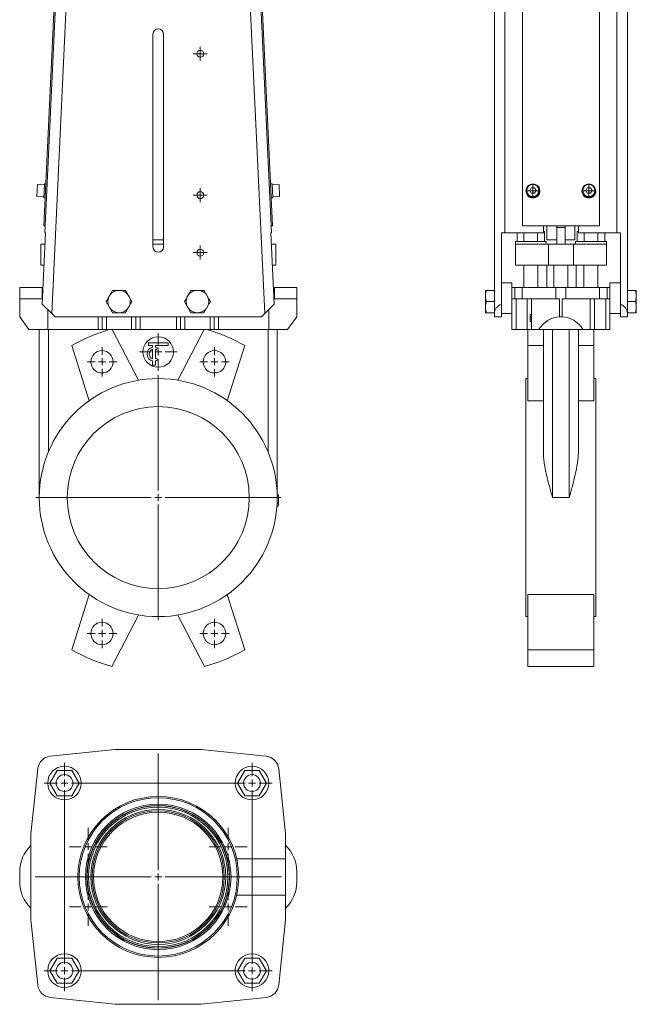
# Model space of a CAD drawing. Header units: millimetres. Extents: x -0.24 to 0.24, y 0 to 1.3.
# Tile 1 of 2: x -0.24 to 0.21, y 0 to 0.7. Entities that reach past the tile are written whole.
import ezdxf

# ---------------------------------------------------------------- set-up
doc = ezdxf.new("R2010")
doc.units = ezdxf.units.MM

# ---------------------------------------------------------------- blocks, each defined once
blk = doc.blocks.new('SW_CENTERMARKSYMBOL_0')
at = {"color": 0, "linetype": 'Continuous', "lineweight": 0}
for p, q in [((0, 0.005), (0, 0.0875)), ((-0.005, 0), (-0.0875, 0)), ((0, 0), (-0.0025, 0)), ((0, 0), (0, 0.0025)), ((0, 0), (0, -0.0025)), ((0, 0), (0.0025, 0)), ((0.005, 0), (0.0875, 0)), ((0, -0.005), (0, -0.0875))]:
    blk.add_line(p, q, dxfattribs=at)
blk = doc.blocks.new('SW_CENTERMARKSYMBOL_1')
at = {"color": 0, "linetype": 'Continuous', "lineweight": 0}
for p, q in [((0, 0.005), (0, 0.0105)), ((-0.005, 0), (-0.0105, 0)), ((0, 0), (-0.0025, 0)), ((0, 0), (0, 0.0025)), ((0, 0), (0, -0.0025)), ((0, 0), (0.0025, 0)), ((0.005, 0), (0.0105, 0)), ((0, -0.005), (0, -0.0105))]:
    blk.add_line(p, q, dxfattribs=at)
blk = doc.blocks.new('SW_CENTERMARKSYMBOL_2')
at = {"color": 0, "linetype": 'Continuous', "lineweight": 0}
for p, q in [((0, 0.005), (0, 0.0105)), ((-0.005, 0), (-0.0105, 0)), ((0, 0), (-0.0025, 0)), ((0, 0), (0, 0.0025)), ((0, 0), (0, -0.0025)), ((0, 0), (0.0025, 0)), ((0.005, 0), (0.0105, 0)), ((0, -0.005), (0, -0.0105))]:
    blk.add_line(p, q, dxfattribs=at)
blk = doc.blocks.new('SW_CENTERMARKSYMBOL_3')
at = {"color": 0, "linetype": 'Continuous', "lineweight": 0}
for p, q in [((0, 0.005), (0, 0.0105)), ((-0.005, 0), (-0.0105, 0)), ((0, 0), (-0.0025, 0)), ((0, 0), (0, 0.0025)), ((0, 0), (0, -0.0025)), ((0, 0), (0.0025, 0)), ((0.005, 0), (0.0105, 0)), ((0, -0.005), (0, -0.0105))]:
    blk.add_line(p, q, dxfattribs=at)
blk = doc.blocks.new('SW_CENTERMARKSYMBOL_4')
at = {"color": 0, "linetype": 'Continuous', "lineweight": 0}
for p, q in [((0, 0.005), (0, 0.0105)), ((-0.005, 0), (-0.0105, 0)), ((0, 0), (-0.0025, 0)), ((0, 0), (0, 0.0025)), ((0, 0), (0, -0.0025)), ((0, 0), (0.0025, 0)), ((0.005, 0), (0.0105, 0)), ((0, -0.005), (0, -0.0105))]:
    blk.add_line(p, q, dxfattribs=at)
blk = doc.blocks.new('SW_CENTERMARKSYMBOL_5')
at = {"color": 0, "linetype": 'Continuous', "lineweight": 0}
for p, q in [((0, 0.005), (0, 0.0134)), ((-0.005, 0), (-0.0134, 0)), ((0, 0), (-0.0025, 0)), ((0, 0), (0, 0.0025)), ((0, 0), (0, -0.0025)), ((0, 0), (0.0025, 0)), ((0.005, 0), (0.0134, 0)), ((0, -0.005), (0, -0.0134))]:
    blk.add_line(p, q, dxfattribs=at)
blk = doc.blocks.new('SW_CENTERMARKSYMBOL_6')
at = {"color": 0, "linetype": 'Continuous', "lineweight": 0}
for p, q in [((-0.0025, 0), (-0.005, 0)), ((0, 0), (-0.0025, 0)), ((0, 0.0025), (0, 0.005)), ((0, 0), (0, 0.0025)), ((0, 0), (0, -0.0025)), ((0, 0), (0.0025, 0)), ((0.0025, 0), (0.005, 0)), ((0, -0.0025), (0, -0.005))]:
    blk.add_line(p, q, dxfattribs=at)
blk = doc.blocks.new('SW_CENTERMARKSYMBOL_7')
at = {"color": 0, "linetype": 'Continuous', "lineweight": 0}
for p, q in [((-0.0025, 0), (-0.005, 0)), ((0, 0), (-0.0025, 0)), ((0, 0.0025), (0, 0.005)), ((0, 0), (0, 0.0025)), ((0, 0), (0, -0.0025)), ((0, 0), (0.0025, 0)), ((0.0025, 0), (0.005, 0)), ((0, -0.0025), (0, -0.005))]:
    blk.add_line(p, q, dxfattribs=at)
blk = doc.blocks.new('SW_CENTERMARKSYMBOL_8')
at = {"color": 0, "linetype": 'Continuous', "lineweight": 0}
for p, q in [((-0.0025, 0), (-0.005, 0)), ((0, 0), (-0.0025, 0)), ((0, 0.0025), (0, 0.005)), ((0, 0), (0, 0.0025)), ((0, 0), (0, -0.0025)), ((0, 0), (0.0025, 0)), ((0.0025, 0), (0.005, 0)), ((0, -0.0025), (0, -0.005))]:
    blk.add_line(p, q, dxfattribs=at)
blk = doc.blocks.new('SW_CENTERMARKSYMBOL_12')
at = {"color": 0, "linetype": 'Continuous', "lineweight": 0}
for p, q in [((-0.0025, 0), (-0.005, 0)), ((0, 0), (-0.0025, 0)), ((0, 0.0025), (0, 0.005)), ((0, 0), (0, 0.0025)), ((0, 0), (0, -0.0025)), ((0, 0), (0.0025, 0)), ((0.0025, 0), (0.005, 0)), ((0, -0.0025), (0, -0.005))]:
    blk.add_line(p, q, dxfattribs=at)
blk = doc.blocks.new('SW_CENTERMARKSYMBOL_14')
at = {"color": 0, "linetype": 'Continuous', "lineweight": 0}
for p, q in [((-0.0025, 0), (-0.005, 0)), ((0, 0), (-0.0025, 0)), ((0, 0.0025), (0, 0.005)), ((0, 0), (0, 0.0025)), ((0, 0), (0, -0.0025)), ((0, 0), (0.0025, 0)), ((0.0025, 0), (0.005, 0)), ((0, -0.0025), (0, -0.005))]:
    blk.add_line(p, q, dxfattribs=at)
blk = doc.blocks.new('SW_CENTERMARKSYMBOL_16')
at = {"color": 0, "linetype": 'Continuous', "lineweight": 0}
for p, q in [((0, 0.005), (0, 0.088)), ((-0.005, 0), (-0.088, 0)), ((0, 0), (-0.0025, 0)), ((0, 0), (0, 0.0025)), ((0, 0), (0, -0.0025)), ((0, 0), (0.0025, 0)), ((0.005, 0), (0.088, 0)), ((0, -0.005), (0, -0.088))]:
    blk.add_line(p, q, dxfattribs=at)
blk = doc.blocks.new('SW_CENTERMARKSYMBOL_17')
at = {"color": 0, "linetype": 'Continuous', "lineweight": 0}
for p, q in [((0, 0.005), (0, 0.0135)), ((-0.005, 0), (-0.0135, 0)), ((0, 0), (-0.0025, 0)), ((0, 0), (0, 0.0025)), ((0, 0), (0, -0.0025)), ((0, 0), (0.0025, 0)), ((0.005, 0), (0.0135, 0)), ((0, -0.005), (0, -0.0135))]:
    blk.add_line(p, q, dxfattribs=at)
blk = doc.blocks.new('SW_CENTERMARKSYMBOL_18')
at = {"color": 0, "linetype": 'Continuous', "lineweight": 0}
for p, q in [((0, 0.005), (0, 0.0135)), ((-0.005, 0), (-0.0135, 0)), ((0, 0), (-0.0025, 0)), ((0, 0), (0, 0.0025)), ((0, 0), (0, -0.0025)), ((0, 0), (0.0025, 0)), ((0.005, 0), (0.0135, 0)), ((0, -0.005), (0, -0.0135))]:
    blk.add_line(p, q, dxfattribs=at)
blk = doc.blocks.new('SW_CENTERMARKSYMBOL_19')
at = {"color": 0, "linetype": 'Continuous', "lineweight": 0}
for p, q in [((0, 0.005), (0, 0.0135)), ((-0.005, 0), (-0.0135, 0)), ((0, 0), (-0.0025, 0)), ((0, 0), (0, 0.0025)), ((0, 0), (0, -0.0025)), ((0, 0), (0.0025, 0)), ((0.005, 0), (0.0135, 0)), ((0, -0.005), (0, -0.0135))]:
    blk.add_line(p, q, dxfattribs=at)
blk = doc.blocks.new('SW_CENTERMARKSYMBOL_20')
at = {"color": 0, "linetype": 'Continuous', "lineweight": 0}
for p, q in [((0, 0.005), (0, 0.0135)), ((-0.005, 0), (-0.0135, 0)), ((0, 0), (-0.0025, 0)), ((0, 0), (0, 0.0025)), ((0, 0), (0, -0.0025)), ((0, 0), (0.0025, 0)), ((0.005, 0), (0.0135, 0)), ((0, -0.005), (0, -0.0135))]:
    blk.add_line(p, q, dxfattribs=at)
blk = doc.blocks.new('SW_CENTERMARKSYMBOL_21')
at = {"color": 0, "linetype": 'Continuous', "lineweight": 0}
for p, q in [((0, 0.139), (0, 0.1485)), ((0.134, 0.139), (0.134, 0.1485)), ((-0.005, 0.134), (-0.0145, 0.134)), ((0, 0.134), (-0.0025, 0.134)), ((0, 0.134), (0, 0.1365)), ((0, 0.134), (0, 0.1315)), ((0, 0.134), (0.0025, 0.134)), ((0.005, 0.134), (0.129, 0.134)), ((0.134, 0.134), (0.1315, 0.134)), ((0.134, 0.134), (0.134, 0.1365)), ((0.134, 0.134), (0.134, 0.1315)), ((0.134, 0.134), (0.1365, 0.134)), ((0.139, 0.134), (0.1485, 0.134)), ((0, 0.005), (0, 0.129)), ((0.134, 0.005), (0.134, 0.129)), ((-0.005, 0), (-0.0145, 0)), ((0, 0), (-0.0025, 0)), ((0, 0), (0, 0.0025)), ((0, 0), (0, -0.0025)), ((0, 0), (0.0025, 0)), ((0.005, 0), (0.129, 0)), ((0.134, 0), (0.1315, 0)), ((0.134, 0), (0.134, 0.0025)), ((0.134, 0), (0.134, -0.0025)), ((0.134, 0), (0.1365, 0)), ((0.139, 0), (0.1485, 0)), ((0, -0.005), (0, -0.0145)), ((0.134, -0.005), (0.134, -0.0145))]:
    blk.add_line(p, q, dxfattribs=at)

msp = doc.modelspace()

# ---------------------------------------------------------------- linework, layer by layer
at = {"color": 7, "linetype": 'Continuous', "lineweight": 15}
for p, q in [((-0.20913, 0.73591), (-0.21775, 0.55211)), ((-0.21698, 0.54707), (-0.20831, 0.73207)), ((-0.06379, 0.73207), (-0.05511, 0.54707)), ((-0.06297, 0.73591), (-0.05435, 0.55211)), ((0.10413, 0.48945), (0.10413, 0.73757)), ((0.11163, 0.73757), (0.11163, 0.54707)), ((0.12413, 0.55211), (0.12413, 0.73591)), ((0.17913, 0.73591), (0.17913, 0.55211)), ((0.19163, 0.54707), (0.19163, 0.73757)), ((0.19913, 0.73757), (0.19913, 0.48945)), ((-0.1398, 0.53707), (-0.1398, 0.68907)), ((-0.1323, 0.68907), (-0.1323, 0.53707)), ((-0.22237, 0.58172), (-0.22277, 0.57301)), ((-0.21737, 0.58149), (-0.22237, 0.58172)), ((-0.21734, 0.58213), (-0.21781, 0.57214)), ((-0.21634, 0.58208), (-0.21734, 0.58213)), ((-0.05476, 0.58213), (-0.05575, 0.58208)), ((-0.05476, 0.58213), (-0.05429, 0.57214)), ((-0.04973, 0.58172), (-0.05473, 0.58149)), ((-0.04973, 0.58172), (-0.04932, 0.57301)), ((0.12663, 0.57713), (0.12663, 0.57708)), ((0.12727, 0.57737), (0.12727, 0.57713)), ((0.12934, 0.57737), (0.13048, 0.57935)), ((0.13048, 0.57539), (0.12934, 0.57737)), ((0.12938, 0.57729), (0.13048, 0.5792)), ((0.13048, 0.57935), (0.13277, 0.57935)), ((0.13048, 0.5792), (0.13048, 0.57935)), ((0.13048, 0.5792), (0.13277, 0.5792)), ((0.13277, 0.57935), (0.13392, 0.57737)), ((0.13277, 0.5792), (0.13277, 0.57935)), ((0.13277, 0.5792), (0.13388, 0.57729)), ((0.13392, 0.57737), (0.13277, 0.57539)), ((0.13599, 0.57713), (0.13599, 0.57737)), ((0.13663, 0.57708), (0.13663, 0.57713)), ((0.16663, 0.57713), (0.16663, 0.57708)), ((0.16727, 0.57737), (0.16727, 0.57713)), ((0.16934, 0.57737), (0.17048, 0.57935)), ((0.17048, 0.57539), (0.16934, 0.57737)), ((0.16938, 0.57729), (0.17048, 0.5792)), ((0.17048, 0.57935), (0.17277, 0.57935)), ((0.17048, 0.5792), (0.17048, 0.57935)), ((0.17048, 0.5792), (0.17277, 0.5792)), ((0.17277, 0.57935), (0.17392, 0.57737)), ((0.17277, 0.5792), (0.17277, 0.57935)), ((0.17277, 0.5792), (0.17388, 0.57729)), ((0.17392, 0.57737), (0.17277, 0.57539)), ((0.17599, 0.57713), (0.17599, 0.57737)), ((0.17663, 0.57708), (0.17663, 0.57713)), ((-0.22277, 0.57301), (-0.21778, 0.57278)), ((-0.21781, 0.57214), (-0.21681, 0.57209)), ((-0.05529, 0.57209), (-0.05429, 0.57214)), ((-0.05432, 0.57278), (-0.04932, 0.57301)), ((0.13277, 0.57539), (0.13048, 0.57539)), ((0.17277, 0.57539), (0.17048, 0.57539)), ((-0.21775, 0.55211), (-0.21675, 0.55207)), ((-0.05435, 0.55211), (-0.05535, 0.55207)), ((0.12413, 0.55211), (0.12413, 0.55207)), ((0.17913, 0.55211), (0.12413, 0.55211)), ((0.13913, 0.55207), (0.12413, 0.55207)), ((0.16413, 0.55207), (0.13913, 0.55207)), ((0.13913, 0.54707), (0.13913, 0.55207)), ((0.14163, 0.55207), (0.14163, 0.54207)), ((0.14863, 0.55107), (0.14863, 0.55207)), ((0.15463, 0.55107), (0.14863, 0.55107)), ((0.14863, 0.53907), (0.14863, 0.55107)), ((0.15463, 0.55207), (0.15463, 0.55107)), ((0.15463, 0.53907), (0.15463, 0.55107)), ((0.16163, 0.54207), (0.16163, 0.55207)), ((0.17913, 0.55207), (0.16413, 0.55207)), ((0.16413, 0.54707), (0.16413, 0.55207)), ((0.17913, 0.55211), (0.17913, 0.55207)), ((-0.21894, 0.49621), (-0.21655, 0.54707)), ((-0.21655, 0.54707), (-0.21698, 0.54707)), ((-0.1398, 0.54207), (-0.1323, 0.54207)), ((-0.05511, 0.54707), (-0.05554, 0.54707)), ((-0.05554, 0.54707), (-0.05316, 0.49621)), ((0.11163, 0.54707), (0.10913, 0.54707)), ((0.10913, 0.54707), (0.10913, 0.49621)), ((0.13913, 0.54707), (0.11163, 0.54707)), ((0.12031, 0.54707), (0.12031, 0.54107)), ((0.12522, 0.54707), (0.12522, 0.54107)), ((0.13503, 0.54707), (0.13503, 0.54107)), ((0.13994, 0.54807), (0.13913, 0.54807)), ((0.13994, 0.54807), (0.13994, 0.54107)), ((0.14163, 0.54207), (0.14863, 0.54207)), ((0.15463, 0.54207), (0.16163, 0.54207)), ((0.16331, 0.54807), (0.16331, 0.54107)), ((0.16331, 0.54807), (0.16413, 0.54807)), ((0.16413, 0.54707), (0.19163, 0.54707)), ((0.16822, 0.54707), (0.16822, 0.54107)), ((0.17803, 0.54707), (0.17803, 0.54107)), ((0.18294, 0.54707), (0.18294, 0.54107)), ((0.19413, 0.54707), (0.19163, 0.54707)), ((0.19413, 0.49621), (0.19413, 0.54707)), ((-0.22005, 0.53907), (-0.22005, 0.52407)), ((-0.22005, 0.53907), (-0.21708, 0.53907)), ((-0.21708, 0.53907), (-0.21693, 0.53907)), ((-0.1398, 0.53907), (-0.1323, 0.53907)), ((-0.05517, 0.53907), (-0.05502, 0.53907)), ((-0.05502, 0.53907), (-0.05205, 0.53907)), ((-0.05205, 0.52407), (-0.05205, 0.53907)), ((0.11913, 0.54107), (0.11913, 0.53907)), ((0.14113, 0.54107), (0.11913, 0.54107)), ((0.11913, 0.53907), (0.11913, 0.52407)), ((0.11913, 0.53907), (0.14267, 0.53907)), ((0.14113, 0.53907), (0.14113, 0.54107)), ((0.14267, 0.53907), (0.14267, 0.52407)), ((0.14267, 0.53907), (0.16059, 0.53907)), ((0.16059, 0.53907), (0.16059, 0.52407)), ((0.16059, 0.53907), (0.18413, 0.53907)), ((0.16213, 0.54107), (0.16213, 0.53907)), ((0.16213, 0.54107), (0.18413, 0.54107)), ((0.18413, 0.53907), (0.18413, 0.54107)), ((0.18413, 0.53907), (0.18413, 0.52407)), ((-0.22005, 0.52407), (-0.21763, 0.52407)), ((-0.05446, 0.52407), (-0.05205, 0.52407)), ((0.11913, 0.52407), (0.14267, 0.52407)), ((0.12513, 0.52407), (0.12513, 0.50807)), ((0.13513, 0.50807), (0.13513, 0.52407)), ((0.14163, 0.52407), (0.14163, 0.50807)), ((0.14267, 0.52407), (0.16059, 0.52407)), ((0.14663, 0.52407), (0.14663, 0.50807)), ((0.15663, 0.52407), (0.15663, 0.50807)), ((0.16059, 0.52407), (0.18413, 0.52407)), ((0.16263, 0.52407), (0.16263, 0.50807)), ((0.16813, 0.52407), (0.16813, 0.50807)), ((0.17813, 0.50807), (0.17813, 0.52407)), ((-0.23505, 0.50007), (-0.23505, 0.50807)), ((-0.23505, 0.50807), (-0.219, 0.50807)), ((-0.219, 0.50007), (-0.219, 0.50807)), ((-0.219, 0.50807), (-0.21838, 0.50807)), ((-0.05371, 0.50807), (-0.0531, 0.50807)), ((-0.0531, 0.50007), (-0.0531, 0.50807)), ((-0.0531, 0.50807), (-0.03705, 0.50807)), ((-0.03705, 0.50007), (-0.03705, 0.50807)), ((0.10913, 0.51157), (0.11663, 0.51157)), ((0.11663, 0.51157), (0.11663, 0.50807)), ((0.11663, 0.50007), (0.11663, 0.50807)), ((0.11663, 0.50807), (0.11861, 0.50807)), ((0.11861, 0.50007), (0.11861, 0.50807)), ((0.11861, 0.50807), (0.12398, 0.50807)), ((0.12398, 0.50007), (0.12398, 0.50807)), ((0.12398, 0.50807), (0.148, 0.50807)), ((0.148, 0.50007), (0.148, 0.50807)), ((0.148, 0.50807), (0.15525, 0.50807)), ((0.15525, 0.50007), (0.15525, 0.50807)), ((0.15525, 0.50807), (0.17928, 0.50807)), ((0.17928, 0.50007), (0.17928, 0.50807)), ((0.17928, 0.50807), (0.18465, 0.50807)), ((0.18465, 0.50007), (0.18465, 0.50807)), ((0.18465, 0.50807), (0.18663, 0.50807)), ((0.19413, 0.51157), (0.18663, 0.51157)), ((0.18663, 0.51157), (0.18663, 0.50807)), ((0.18663, 0.50007), (0.18663, 0.50807)), ((-0.23505, 0.50007), (-0.219, 0.50007)), ((-0.23505, 0.48707), (-0.23505, 0.50007)), ((-0.219, 0.50007), (-0.21876, 0.50007)), ((-0.17066, 0.50263), (-0.1713, 0.50152)), ((-0.16341, 0.50607), (-0.16469, 0.50607)), ((-0.1568, 0.50152), (-0.15744, 0.50263)), ((-0.11466, 0.50263), (-0.1153, 0.50152)), ((-0.10741, 0.50607), (-0.10869, 0.50607)), ((-0.1008, 0.50152), (-0.10144, 0.50263)), ((-0.05334, 0.50007), (-0.0531, 0.50007)), ((-0.0531, 0.50007), (-0.03705, 0.50007)), ((-0.03705, 0.48707), (-0.03705, 0.50007)), ((0.09773, 0.50263), (0.09773, 0.50607)), ((0.09773, 0.50263), (0.09773, 0.50152)), ((0.09773, 0.49462), (0.09773, 0.50152)), ((0.09843, 0.50607), (0.10413, 0.50607)), ((0.11663, 0.50007), (0.11861, 0.50007)), ((0.11663, 0.50007), (0.11663, 0.48957)), ((0.11861, 0.50007), (0.12398, 0.50007)), ((0.11963, 0.47807), (0.11963, 0.50007)), ((0.12398, 0.50007), (0.148, 0.50007)), ((0.12763, 0.47807), (0.12763, 0.50007)), ((0.13063, 0.47807), (0.13063, 0.50007)), ((0.148, 0.50007), (0.15063, 0.50007)), ((0.15063, 0.48707), (0.15063, 0.50007)), ((0.15263, 0.50007), (0.15525, 0.50007)), ((0.15263, 0.48707), (0.15263, 0.50007)), ((0.15525, 0.50007), (0.17928, 0.50007)), ((0.17263, 0.47807), (0.17263, 0.50007)), ((0.17563, 0.47807), (0.17563, 0.50007)), ((0.17928, 0.50007), (0.18465, 0.50007)), ((0.18363, 0.47807), (0.18363, 0.50007)), ((0.18465, 0.50007), (0.18663, 0.50007)), ((0.18663, 0.50007), (0.18663, 0.48957)), ((0.20483, 0.50607), (0.19913, 0.50607)), ((0.20553, 0.50607), (0.20553, 0.50263)), ((0.20553, 0.50263), (0.20553, 0.50152)), ((0.20553, 0.50152), (0.20553, 0.49462)), ((-0.21894, 0.49621), (-0.21218, 0.48945)), ((-0.1713, 0.49462), (-0.17066, 0.49352)), ((-0.15744, 0.49352), (-0.1568, 0.49462)), ((-0.1153, 0.49462), (-0.11466, 0.49352)), ((-0.10144, 0.49352), (-0.1008, 0.49462)), ((-0.05992, 0.48945), (-0.05316, 0.49621)), ((0.09773, 0.49462), (0.09773, 0.49352)), ((0.09773, 0.49007), (0.09773, 0.49352)), ((0.09843, 0.49807), (0.10413, 0.49807)), ((0.10913, 0.48707), (0.10913, 0.49621)), ((0.19413, 0.48707), (0.19413, 0.49621)), ((0.20483, 0.49807), (0.19913, 0.49807)), ((0.20553, 0.49462), (0.20553, 0.49352)), ((0.20553, 0.49352), (0.20553, 0.49007)), ((-0.23505, 0.48707), (-0.22842, 0.47807)), ((-0.2098, 0.48707), (-0.21218, 0.48945)), ((-0.2098, 0.48707), (-0.0623, 0.48707)), ((-0.17605, 0.47807), (-0.17605, 0.48707)), ((-0.16469, 0.49007), (-0.16341, 0.49007)), ((-0.15205, 0.47807), (-0.15205, 0.48707)), ((-0.12005, 0.47807), (-0.12005, 0.48707)), ((-0.10869, 0.49007), (-0.10741, 0.49007)), ((-0.09605, 0.47807), (-0.09605, 0.48707)), ((-0.05992, 0.48945), (-0.0623, 0.48707)), ((-0.04368, 0.47807), (-0.03705, 0.48707)), ((0.09843, 0.49007), (0.10413, 0.49007)), ((0.10413, 0.48707), (0.10413, 0.48945)), ((0.10913, 0.48707), (0.10413, 0.48707)), ((0.10913, 0.48957), (0.11663, 0.48957)), ((0.11663, 0.47807), (0.11663, 0.48957)), ((0.12963, 0.48877), (0.12963, 0.48736)), ((0.12963, 0.48877), (0.13063, 0.48877)), ((0.12963, 0.48736), (0.13063, 0.48736)), ((0.12963, 0.48736), (0.12963, 0.48707)), ((0.12963, 0.48707), (0.13063, 0.48707)), ((0.12963, 0.48557), (0.13063, 0.48557)), ((0.15063, 0.48707), (0.15263, 0.48707)), ((0.19413, 0.48957), (0.18663, 0.48957)), ((0.18663, 0.47807), (0.18663, 0.48957)), ((0.19413, 0.48707), (0.19913, 0.48707)), ((0.20483, 0.49007), (0.19913, 0.49007)), ((0.19913, 0.48707), (0.19913, 0.48945)), ((0.12963, 0.48395), (0.13063, 0.48395)), ((-0.21505, 0.47807), (-0.22842, 0.47807)), ((-0.22105, 0.35807), (-0.22105, 0.47807)), ((-0.17905, 0.47807), (-0.21505, 0.47807)), ((-0.21455, 0.39067), (-0.21455, 0.47807)), ((-0.17605, 0.47807), (-0.17905, 0.47807)), ((-0.17305, 0.47807), (-0.17605, 0.47807)), ((-0.15505, 0.47807), (-0.17305, 0.47807)), ((-0.15009, 0.4419), (-0.16892, 0.47807)), ((-0.15205, 0.47807), (-0.15505, 0.47807)), ((-0.14905, 0.47807), (-0.15205, 0.47807)), ((-0.12305, 0.47807), (-0.14905, 0.47807)), ((-0.12005, 0.47807), (-0.12305, 0.47807)), ((-0.122, 0.4419), (-0.10318, 0.47807)), ((-0.11705, 0.47807), (-0.12005, 0.47807)), ((-0.09905, 0.47807), (-0.11705, 0.47807)), ((-0.09605, 0.47807), (-0.09905, 0.47807)), ((-0.09305, 0.47807), (-0.09605, 0.47807)), ((-0.05705, 0.47807), (-0.09305, 0.47807)), ((-0.05755, 0.39067), (-0.05755, 0.47807)), ((-0.04368, 0.47807), (-0.05705, 0.47807)), ((-0.05105, 0.35807), (-0.05105, 0.47807)), ((0.11963, 0.47807), (0.11663, 0.47807)), ((0.12763, 0.47807), (0.11963, 0.47807)), ((0.13063, 0.47807), (0.12763, 0.47807)), ((0.12813, 0.47807), (0.12813, 0.46673)), ((0.13575, 0.47807), (0.13063, 0.47807)), ((0.13575, 0.47807), (0.1675, 0.47807)), ((0.13913, 0.39067), (0.13913, 0.47807)), ((0.14563, 0.35807), (0.14563, 0.47807)), ((0.15763, 0.35807), (0.15763, 0.47807)), ((0.16413, 0.39067), (0.16413, 0.47807)), ((0.17263, 0.47807), (0.1675, 0.47807)), ((0.17563, 0.47807), (0.17263, 0.47807)), ((0.17513, 0.47807), (0.17513, 0.46673)), ((0.18363, 0.47807), (0.17563, 0.47807)), ((0.18663, 0.47807), (0.18363, 0.47807)), ((-0.19783, 0.46673), (-0.1854, 0.42728)), ((-0.14305, 0.46862), (-0.12905, 0.46862)), ((-0.14305, 0.46662), (-0.14305, 0.46862)), ((-0.14005, 0.46662), (-0.14305, 0.46662)), ((-0.14005, 0.46552), (-0.14005, 0.46662)), ((-0.12905, 0.46662), (-0.13805, 0.46662)), ((-0.13805, 0.46552), (-0.13805, 0.46662)), ((-0.13655, 0.46496), (-0.1373, 0.46366)), ((-0.12905, 0.46862), (-0.12905, 0.46662)), ((-0.07426, 0.46673), (-0.0867, 0.42728)), ((0.13913, 0.46673), (0.12813, 0.46673)), ((0.12813, 0.46673), (0.12813, 0.42728)), ((0.17513, 0.46673), (0.16413, 0.46673)), ((0.17513, 0.46673), (0.17513, 0.42728)), ((-0.14005, 0.45727), (-0.14005, 0.46398)), ((-0.13805, 0.45727), (-0.13805, 0.46398)), ((-0.13655, 0.45629), (-0.1373, 0.45759)), ((-0.14005, 0.45262), (-0.14005, 0.45573)), ((-0.14005, 0.45262), (-0.13805, 0.45262)), ((-0.13805, 0.45262), (-0.13805, 0.45573)), ((0.12813, 0.44307), (0.12663, 0.44307)), ((0.12663, 0.35807), (0.12663, 0.44307)), ((0.17663, 0.44307), (0.17513, 0.44307)), ((0.17663, 0.35807), (0.17663, 0.44307)), ((0.13913, 0.42728), (0.12813, 0.42728)), ((0.17513, 0.42728), (0.16413, 0.42728)), ((-0.05107, 0.36006), (-0.05007, 0.36008)), ((-0.05126, 0.35207), (-0.05026, 0.352)), ((-0.05114, 0.35406), (-0.05014, 0.35402)), ((-0.05105, 0.35806), (-0.05005, 0.35806)), ((0.12663, 0.27307), (0.12663, 0.35807)), ((0.15763, 0.35807), (0.14563, 0.35807)), ((0.17663, 0.27307), (0.17663, 0.35807)), ((-0.19783, 0.24941), (-0.1854, 0.28886)), ((-0.07426, 0.24941), (-0.0867, 0.28886)), ((0.17513, 0.28886), (0.12813, 0.28886)), ((0.12813, 0.24941), (0.12813, 0.28886)), ((0.17513, 0.24941), (0.17513, 0.28886)), ((-0.15009, 0.27424), (-0.16919, 0.23755)), ((-0.122, 0.27424), (-0.1029, 0.23755)), ((0.12663, 0.27307), (0.12813, 0.27307)), ((0.17513, 0.27307), (0.17663, 0.27307)), ((0.17513, 0.24941), (0.12813, 0.24941)), ((0.12813, 0.23755), (0.12813, 0.24941)), ((0.17513, 0.23755), (0.17513, 0.24941)), ((0.17513, 0.23755), (0.12813, 0.23755)), ((-0.1668, 0.17823), (-0.21325, 0.17333)), ((-0.1053, 0.17823), (-0.1668, 0.17823)), ((-0.05885, 0.17333), (-0.1053, 0.17823)), ((-0.22215, 0.16444), (-0.22705, 0.11798)), ((-0.20824, 0.16323), (-0.21344, 0.15423)), ((-0.19785, 0.16323), (-0.20824, 0.16323)), ((-0.19266, 0.15423), (-0.19785, 0.16323)), ((-0.07424, 0.16323), (-0.07944, 0.15423)), ((-0.06385, 0.16323), (-0.07424, 0.16323)), ((-0.05866, 0.15423), (-0.06385, 0.16323)), ((-0.04505, 0.11798), (-0.04995, 0.16444)), ((-0.21344, 0.15423), (-0.20824, 0.14523)), ((-0.19785, 0.14523), (-0.19266, 0.15423)), ((-0.07944, 0.15423), (-0.07424, 0.14523)), ((-0.06385, 0.14523), (-0.05866, 0.15423)), ((-0.20824, 0.14523), (-0.19785, 0.14523)), ((-0.07424, 0.14523), (-0.06385, 0.14523)), ((-0.22705, 0.11798), (-0.22705, 0.05648)), ((-0.04505, 0.10023), (-0.04505, 0.11798)), ((-0.08004, 0.10023), (-0.04505, 0.10023)), ((-0.04505, 0.10023), (-0.04505, 0.07423)), ((-0.0855, 0.09223), (-0.08529, 0.09223)), ((-0.23505, 0.09086), (-0.23505, 0.08361)), ((-0.03705, 0.08361), (-0.03705, 0.09086)), ((-0.08529, 0.08223), (-0.0855, 0.08223)), ((-0.08004, 0.07423), (-0.04505, 0.07423)), ((-0.04505, 0.05648), (-0.04505, 0.07423)), ((-0.22705, 0.05648), (-0.22215, 0.01003)), ((-0.04995, 0.01003), (-0.04505, 0.05648)), ((-0.20824, 0.02923), (-0.21344, 0.02023)), ((-0.19785, 0.02923), (-0.20824, 0.02923)), ((-0.19266, 0.02023), (-0.19785, 0.02923)), ((-0.07424, 0.02923), (-0.07944, 0.02023)), ((-0.06385, 0.02923), (-0.07424, 0.02923)), ((-0.05866, 0.02023), (-0.06385, 0.02923)), ((-0.21344, 0.02023), (-0.20824, 0.01123)), ((-0.19785, 0.01123), (-0.19266, 0.02023)), ((-0.07944, 0.02023), (-0.07424, 0.01123)), ((-0.06385, 0.01123), (-0.05866, 0.02023)), ((-0.20824, 0.01123), (-0.19785, 0.01123)), ((-0.07424, 0.01123), (-0.06385, 0.01123)), ((-0.21325, 0.00113), (-0.1668, -0.00377)), ((-0.1053, -0.00377), (-0.05885, 0.00113)), ((-0.1668, -0.00377), (-0.1053, -0.00377))]:
    msp.add_line(p, q, dxfattribs=at)
at = {"color": 8, "linetype": 'Continuous', "lineweight": 15}
for p, q in [((-0.2008, 0.73207), (-0.21218, 0.48945)), ((-0.05992, 0.48945), (-0.0713, 0.73207)), ((-0.21708, 0.53907), (-0.21708, 0.53588)), ((-0.05502, 0.53907), (-0.05502, 0.53588)), ((-0.10821, 0.53433), (-0.10821, 0.53181)), ((-0.21505, 0.47807), (-0.21505, 0.49232)), ((-0.05705, 0.47807), (-0.05705, 0.49232)), ((-0.17905, 0.47807), (-0.17905, 0.48707)), ((-0.17305, 0.47807), (-0.17305, 0.48707)), ((-0.15505, 0.47807), (-0.15505, 0.48707)), ((-0.14905, 0.47807), (-0.14905, 0.48707)), ((-0.12305, 0.47807), (-0.12305, 0.48707)), ((-0.11705, 0.47807), (-0.11705, 0.48707)), ((-0.09905, 0.47807), (-0.09905, 0.48707)), ((-0.09305, 0.47807), (-0.09305, 0.48707))]:
    msp.add_line(p, q, dxfattribs=at)
at = {"color": 7, "linetype": 'Continuous', "lineweight": 15}
for centre, radius in [((-0.10605, 0.67507), 0.0025), ((0.13163, 0.57713), 0.005), ((0.13163, 0.57736), 0.00436), ((0.17163, 0.57713), 0.005), ((0.17163, 0.57736), 0.00436), ((-0.10605, 0.57407), 0.0025), ((-0.10605, 0.53307), 0.0025), ((-0.13605, 0.46207), 0.0109), ((-0.17623, 0.45508), 0.008), ((-0.09587, 0.45508), 0.008), ((-0.13605, 0.35807), 0.085), ((-0.13605, 0.35807), 0.065), ((-0.17623, 0.26106), 0.008), ((-0.09587, 0.26106), 0.008), ((-0.20305, 0.15423), 0.012), ((-0.06905, 0.15423), 0.012), ((-0.20305, 0.15423), 0.006), ((-0.06905, 0.15423), 0.006), ((-0.13605, 0.08723), 0.0575), ((-0.13605, 0.08723), 0.0565), ((-0.13605, 0.08723), 0.052), ((-0.13605, 0.08723), 0.051), ((-0.13605, 0.08723), 0.0508), ((-0.13605, 0.08723), 0.0498), ((-0.13605, 0.08723), 0.0482), ((-0.13605, 0.08723), 0.0472), ((-0.13605, 0.08723), 0.0462), ((-0.20305, 0.02023), 0.012), ((-0.06905, 0.02023), 0.012), ((-0.20305, 0.02023), 0.006), ((-0.06905, 0.02023), 0.006)]:
    msp.add_circle(centre, radius, dxfattribs=at)
for centre, radius, start, end in [((-0.13605, 0.68907), 0.00375, 0, 180), ((0.13162, 0.57709), 0.005, 180.02999, 270.03294), ((0.13162, 0.57713), 0.00436, 180.02849, 270.03433), ((0.13163, 0.57713), 0.00436, 269.96574, 359.97144), ((0.13163, 0.57709), 0.005, 269.96706, 359.97002), ((0.17162, 0.57709), 0.005, 180.02998, 270.03294), ((0.17162, 0.57713), 0.00436, 180.02856, 270.03426), ((0.17163, 0.57713), 0.00436, 269.96567, 359.97151), ((0.17163, 0.57709), 0.005, 269.96706, 359.97001), ((-0.13605, 0.53707), 0.00375, 180, 0), ((-0.16405, 0.49807), 0.00803, 154.56713, 205.43287), ((-0.16405, 0.49807), 0.00803, 94.56713, 145.43287), ((-0.16405, 0.49807), 0.00803, 34.56713, 85.43287), ((-0.16405, 0.49807), 0.00803, 334.56713, 25.43287), ((-0.10805, 0.49807), 0.00803, 154.56713, 205.43287), ((-0.10805, 0.49807), 0.00803, 94.56713, 145.43287), ((-0.10805, 0.49807), 0.00803, 34.56713, 85.43287), ((-0.10805, 0.49807), 0.00803, 334.56713, 25.43287), ((-0.16405, 0.49807), 0.00803, 214.56713, 265.43287), ((-0.16405, 0.49807), 0.00803, 274.56713, 325.43287), ((-0.10805, 0.49807), 0.00803, 214.56713, 265.43287), ((-0.10805, 0.49807), 0.00803, 274.56713, 325.43287), ((-0.13605, 0.35807), 0.125, 106.2602, 119.62301), ((-0.13605, 0.35807), 0.125, 60.37699, 73.7398), ((-0.13905, 0.46062), 0.005, 101.53696, 258.46304), ((-0.13905, 0.46062), 0.005, 60, 78.46304), ((-0.13905, 0.46062), 0.0035, 106.60155, 253.39845), ((-0.13905, 0.46062), 0.0035, 60, 73.39845), ((-0.13905, 0.46062), 0.0035, 286.60155, 300), ((-0.13905, 0.46062), 0.005, 281.53696, 300), ((-0.13605, 0.35807), 0.086, 359.99326, 1.3414), ((-0.13605, 0.35807), 0.086, 355.94885, 357.29699), ((-0.13605, 0.35807), 0.086, 357.29699, 359.99326), ((-0.13605, 0.35807), 0.125, 240.37699, 254.62301), ((-0.13605, 0.35807), 0.125, 285.37699, 299.62301), ((-0.2122, 0.16339), 0.01, 96.02269, 173.97731), ((-0.05989, 0.16339), 0.01, 6.02269, 83.97731), ((-0.20905, 0.09086), 0.026, 133.81306, 180), ((-0.06305, 0.09086), 0.026, 0, 46.18694), ((-0.20905, 0.08361), 0.026, 180, 226.18694), ((-0.06305, 0.08361), 0.026, 313.81306, 0), ((-0.2122, 0.01108), 0.01, 186.02269, 263.97731), ((-0.05989, 0.01108), 0.01, 276.02269, 353.97731)]:
    msp.add_arc(centre, radius, start, end, dxfattribs=at)
for centre, major_axis, ratio, start_param, end_param in [((0.11163, 0.48945), (0.0075, 0), 0.956249, 1.910633, 3.141593), ((0.19163, 0.48945), (0.0075, 0), 0.956249, 0, 1.230959), ((0.15063, 0.45993), (0, 0.02714), 0.736842, 0, 0.838712), ((0.15263, 0.45993), (0, 0.02714), 0.736842, 5.444473, 6.283185)]:
    msp.add_ellipse(centre, major_axis=major_axis, ratio=ratio, start_param=start_param, end_param=end_param, dxfattribs=at)
for points in [[(-0.1713, 0.50152), (-0.17198, 0.50034), (-0.17264, 0.4992), (-0.17329, 0.49807)], [(-0.15744, 0.50263), (-0.15812, 0.5038), (-0.15878, 0.50495), (-0.15943, 0.50607)], [(-0.1153, 0.50152), (-0.11598, 0.50034), (-0.11664, 0.4992), (-0.11729, 0.49807)], [(-0.10144, 0.50263), (-0.10212, 0.5038), (-0.10278, 0.50495), (-0.10343, 0.50607)], [(0.09843, 0.50607), (0.09805, 0.50607), (0.09779, 0.50607), (0.09773, 0.50607)], [(0.09773, 0.50152), (0.09779, 0.50034), (0.09805, 0.4992), (0.09843, 0.49807)], [(0.20553, 0.50152), (0.20547, 0.50034), (0.2052, 0.4992), (0.20483, 0.49807)], [(-0.17066, 0.49352), (-0.16998, 0.49234), (-0.16932, 0.4912), (-0.16867, 0.49007)], [(-0.1568, 0.49462), (-0.15612, 0.4958), (-0.15546, 0.49694), (-0.15481, 0.49807)], [(-0.11466, 0.49352), (-0.11398, 0.49234), (-0.11332, 0.4912), (-0.11267, 0.49007)], [(-0.1008, 0.49462), (-0.10012, 0.4958), (-0.09946, 0.49694), (-0.09881, 0.49807)], [(0.09773, 0.49352), (0.09779, 0.49234), (0.09805, 0.4912), (0.09843, 0.49007)], [(0.20553, 0.49352), (0.20547, 0.49234), (0.2052, 0.4912), (0.20483, 0.49007)]]:
    msp.add_open_spline(points, degree=3, dxfattribs=at)
for points, knots in [([(-0.16867, 0.50607), (-0.16899, 0.50552), (-0.16932, 0.50495), (-0.16998, 0.5038), (-0.17032, 0.50321), (-0.17066, 0.50263)], [0, 0, 0, 0, 0.5, 0.5, 1, 1, 1, 1]), ([(-0.16867, 0.50607), (-0.16802, 0.50607), (-0.16737, 0.50607), (-0.16604, 0.50607), (-0.16536, 0.50607), (-0.16469, 0.50607)], [0, 0, 0, 0, 0.5, 0.5, 1, 1, 1, 1]), ([(-0.16341, 0.50607), (-0.16274, 0.50607), (-0.16207, 0.50607), (-0.16074, 0.50607), (-0.16008, 0.50607), (-0.15943, 0.50607)], [0, 0, 0, 0, 0.5, 0.5, 1, 1, 1, 1]), ([(-0.15481, 0.49807), (-0.15513, 0.49863), (-0.15546, 0.49919), (-0.15612, 0.50034), (-0.15646, 0.50093), (-0.1568, 0.50152)], [0, 0, 0, 0, 0.5, 0.5, 1, 1, 1, 1]), ([(-0.11267, 0.50607), (-0.11299, 0.50552), (-0.11332, 0.50495), (-0.11398, 0.5038), (-0.11432, 0.50321), (-0.11466, 0.50263)], [0, 0, 0, 0, 0.5, 0.5, 1, 1, 1, 1]), ([(-0.11267, 0.50607), (-0.11202, 0.50607), (-0.11137, 0.50607), (-0.11004, 0.50607), (-0.10936, 0.50607), (-0.10869, 0.50607)], [0, 0, 0, 0, 0.5, 0.5, 1, 1, 1, 1]), ([(-0.10741, 0.50607), (-0.10674, 0.50607), (-0.10607, 0.50607), (-0.10474, 0.50607), (-0.10408, 0.50607), (-0.10343, 0.50607)], [0, 0, 0, 0, 0.5, 0.5, 1, 1, 1, 1]), ([(-0.09881, 0.49807), (-0.09913, 0.49863), (-0.09946, 0.49919), (-0.10012, 0.50034), (-0.10046, 0.50093), (-0.1008, 0.50152)], [0, 0, 0, 0, 0.5, 0.5, 1, 1, 1, 1]), ([(0.09843, 0.50607), (0.09824, 0.50552), (0.09808, 0.50495), (0.09784, 0.5038), (0.09776, 0.50321), (0.09773, 0.50263)], [0, 0, 0, 0, 0.5, 0.5, 1, 1, 1, 1]), ([(0.20483, 0.50607), (0.20501, 0.50552), (0.20517, 0.50495), (0.20541, 0.5038), (0.2055, 0.50321), (0.20553, 0.50263)], [0, 0, 0, 0, 0.5, 0.5, 1, 1, 1, 1]), ([(0.20483, 0.50607), (0.20501, 0.50607), (0.20517, 0.50607), (0.20542, 0.50607), (0.2055, 0.50607), (0.20553, 0.50607)], [0, 0, 0, 0, 0.5, 0.5, 1, 1, 1, 1]), ([(-0.17329, 0.49807), (-0.17297, 0.49751), (-0.17264, 0.49695), (-0.17198, 0.4958), (-0.17164, 0.49521), (-0.1713, 0.49462)], [0, 0, 0, 0, 0.5, 0.5, 1, 1, 1, 1]), ([(-0.15943, 0.49007), (-0.15911, 0.49063), (-0.15878, 0.49119), (-0.15812, 0.49234), (-0.15778, 0.49293), (-0.15744, 0.49352)], [0, 0, 0, 0, 0.5, 0.5, 1, 1, 1, 1]), ([(-0.11729, 0.49807), (-0.11697, 0.49751), (-0.11664, 0.49695), (-0.11598, 0.4958), (-0.11564, 0.49521), (-0.1153, 0.49462)], [0, 0, 0, 0, 0.5, 0.5, 1, 1, 1, 1]), ([(-0.10343, 0.49007), (-0.10311, 0.49063), (-0.10278, 0.49119), (-0.10212, 0.49234), (-0.10178, 0.49293), (-0.10144, 0.49352)], [0, 0, 0, 0, 0.5, 0.5, 1, 1, 1, 1]), ([(0.09843, 0.49807), (0.09824, 0.49751), (0.09808, 0.49695), (0.09784, 0.4958), (0.09776, 0.49521), (0.09773, 0.49462)], [0, 0, 0, 0, 0.5, 0.5, 1, 1, 1, 1]), ([(0.20483, 0.49807), (0.20501, 0.49751), (0.20517, 0.49695), (0.20541, 0.4958), (0.2055, 0.49521), (0.20553, 0.49462)], [0, 0, 0, 0, 0.5, 0.5, 1, 1, 1, 1]), ([(-0.16867, 0.49007), (-0.16802, 0.49007), (-0.16737, 0.49007), (-0.16604, 0.49007), (-0.16536, 0.49007), (-0.16469, 0.49007)], [0, 0, 0, 0, 0.5, 0.5, 1, 1, 1, 1]), ([(-0.16341, 0.49007), (-0.16274, 0.49007), (-0.16207, 0.49007), (-0.16074, 0.49007), (-0.16008, 0.49007), (-0.15943, 0.49007)], [0, 0, 0, 0, 0.5, 0.5, 1, 1, 1, 1]), ([(-0.11267, 0.49007), (-0.11202, 0.49007), (-0.11137, 0.49007), (-0.11004, 0.49007), (-0.10936, 0.49007), (-0.10869, 0.49007)], [0, 0, 0, 0, 0.5, 0.5, 1, 1, 1, 1]), ([(-0.10741, 0.49007), (-0.10674, 0.49007), (-0.10607, 0.49007), (-0.10474, 0.49007), (-0.10408, 0.49007), (-0.10343, 0.49007)], [0, 0, 0, 0, 0.5, 0.5, 1, 1, 1, 1]), ([(0.09843, 0.49007), (0.09824, 0.49007), (0.09808, 0.49007), (0.09784, 0.49007), (0.09776, 0.49007), (0.09773, 0.49007)], [0, 0, 0, 0, 0.5, 0.5, 1, 1, 1, 1]), ([(0.12963, 0.48707), (0.12963, 0.48707), (0.12963, 0.48707), (0.12963, 0.48705), (0.12963, 0.48701), (0.12963, 0.48697), (0.12963, 0.48691), (0.12963, 0.48683), (0.12963, 0.48675), (0.12963, 0.48665), (0.12963, 0.48654), (0.12963, 0.48642), (0.12963, 0.4863), (0.12963, 0.48617), (0.12963, 0.48603), (0.12963, 0.48588), (0.12963, 0.48573), (0.12963, 0.48562), (0.12963, 0.48557)], [0, 0, 0, 0, 0.065808, 0.129394, 0.190894, 0.251281, 0.310815, 0.370371, 0.430768, 0.492881, 0.555104, 0.616067, 0.677256, 0.73826, 0.800762, 0.864778, 0.931045, 1, 1, 1, 1]), ([(0.12963, 0.48557), (0.12963, 0.48553), (0.12963, 0.48546), (0.12963, 0.48535), (0.12963, 0.48524), (0.12963, 0.48513), (0.12963, 0.48503), (0.12963, 0.48493), (0.12963, 0.48483), (0.12963, 0.48474), (0.12963, 0.48464), (0.12963, 0.48456), (0.12963, 0.48448), (0.12963, 0.4844), (0.12963, 0.48433), (0.12963, 0.48427), (0.12963, 0.48421), (0.12963, 0.48415), (0.12963, 0.48411), (0.12963, 0.48407), (0.12963, 0.48403), (0.12963, 0.484), (0.12963, 0.48398), (0.12963, 0.48397), (0.12963, 0.48395), (0.12963, 0.48395), (0.12963, 0.48395)], [0, 0, 0, 0, 0.044014, 0.087434, 0.130118, 0.172554, 0.214555, 0.256298, 0.298438, 0.340849, 0.382715, 0.423924, 0.464246, 0.504074, 0.543862, 0.583567, 0.623094, 0.663229, 0.703551, 0.743938, 0.784541, 0.82575, 0.867757, 0.910745, 0.954914, 1, 1, 1, 1]), ([(0.20483, 0.49007), (0.20501, 0.49007), (0.20517, 0.49007), (0.20541, 0.49007), (0.2055, 0.49007), (0.20553, 0.49007)], [0, 0, 0, 0, 0.5, 0.5, 1, 1, 1, 1]), ([(0.14563, 0.35807), (0.14544, 0.35876), (0.14525, 0.35945), (0.14487, 0.36082), (0.14468, 0.36151), (0.14411, 0.36357), (0.14374, 0.36494), (0.14302, 0.36769), (0.14266, 0.36906), (0.14198, 0.3718), (0.14165, 0.37317), (0.14073, 0.37726), (0.14019, 0.37996), (0.1396, 0.38399), (0.13943, 0.38533), (0.1392, 0.38801), (0.13913, 0.38935), (0.13913, 0.39067)], [0, 0, 0, 0, 0.0625, 0.0625, 0.125, 0.125, 0.25, 0.25, 0.375, 0.375, 0.5, 0.5, 0.75, 0.75, 0.875, 0.875, 1, 1, 1, 1]), ([(0.16413, 0.39067), (0.16413, 0.38935), (0.16406, 0.38802), (0.16388, 0.38601), (0.16381, 0.38534), (0.16365, 0.38399), (0.16356, 0.38331), (0.16305, 0.3799), (0.16251, 0.37719), (0.16128, 0.37176), (0.16059, 0.36904), (0.15951, 0.36494), (0.15914, 0.36357), (0.15858, 0.36151), (0.15839, 0.36083), (0.1581, 0.35979), (0.15801, 0.35945), (0.15782, 0.35876), (0.15772, 0.35841), (0.15763, 0.35807)], [0, 0, 0, 0, 0.125, 0.125, 0.1875, 0.1875, 0.25, 0.25, 0.5, 0.5, 0.75, 0.75, 0.875, 0.875, 0.9375, 0.9375, 0.96875, 0.96875, 1, 1, 1, 1])]:
    msp.add_open_spline(points, degree=3, knots=knots, dxfattribs=at)

# ---------------------------------------------------------------- block references
at = {"color": 7, "linetype": 'Continuous', "lineweight": 0}
for name, p in [('SW_CENTERMARKSYMBOL_6', (-0.10605, 0.67507)), ('SW_CENTERMARKSYMBOL_7', (-0.10605, 0.57407)), ('SW_CENTERMARKSYMBOL_14', (0.13163, 0.57707)), ('SW_CENTERMARKSYMBOL_12', (0.17163, 0.57707)), ('SW_CENTERMARKSYMBOL_8', (-0.10605, 0.53307)), ('SW_CENTERMARKSYMBOL_5', (-0.13605, 0.46207)), ('SW_CENTERMARKSYMBOL_1', (-0.17623, 0.45508)), ('SW_CENTERMARKSYMBOL_2', (-0.09587, 0.45508)), ('SW_CENTERMARKSYMBOL_0', (-0.13605, 0.35807)), ('SW_CENTERMARKSYMBOL_3', (-0.17623, 0.26106)), ('SW_CENTERMARKSYMBOL_4', (-0.09587, 0.26106)), ('SW_CENTERMARKSYMBOL_16', (-0.13605, 0.08723)), ('SW_CENTERMARKSYMBOL_21', (-0.20305, 0.02023)), ('SW_CENTERMARKSYMBOL_17', (-0.18605, 0.10873)), ('SW_CENTERMARKSYMBOL_20', (-0.08605, 0.10873)), ('SW_CENTERMARKSYMBOL_18', (-0.18605, 0.06573)), ('SW_CENTERMARKSYMBOL_19', (-0.08605, 0.06573))]:
    msp.add_blockref(name, p, dxfattribs=at)

doc.saveas('drawing.dxf')
